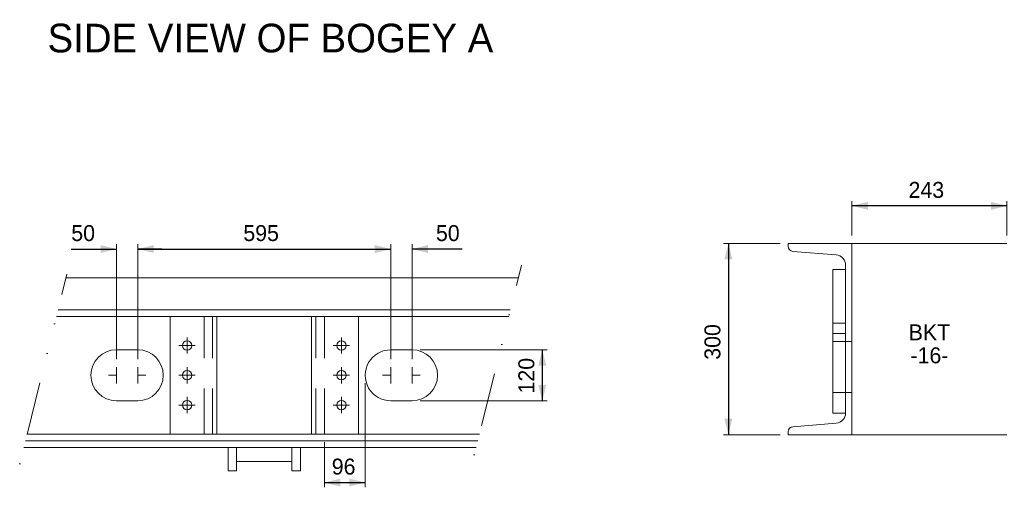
# Model space of a CAD drawing. Header units: millimetres. Extents: x -91343 to -63338, y -767328 to -747548.
# Tile 17 of 42: x -79256 to -74116, y -753628 to -751185. Entities that reach past the tile are written whole.
import ezdxf
from ezdxf.enums import TextEntityAlignment as Align

# ---------------------------------------------------------------- set-up
doc = ezdxf.new("R2010")
doc.units = ezdxf.units.MM
doc.header["$MEASUREMENT"] = 0
for name, pattern in [('DGN Style 2', [396.127113, 237.676268, -158.450845]), ('DGN Style 4', [634.199507, 316.90169, -158.450845, 0.396127, -158.450845]), ('DGN Style 5', [277.288979, 118.838134, -158.450845]), ('DGN Style 6', [753.433768, 0.396127, -158.450845, 277.288979, -158.450845, 0.396127, -158.450845])]:
    doc.linetypes.add(name, pattern=pattern)
doc.styles.add('Style-ENGINEERING', font='ENGINEERING.shx')
doc.styles.add('Style-ENGINEERING_0', font='ENGINEERING.shx')
doc.dimstyles.new('MetricMM', dxfattribs={"dimtxt": 3, "dimasz": 3, "dimexe": 1.5, "dimexo": 1.5, "dimgap": 1.5, "dimtad": 1, "dimdec": 0, "dimzin": 7, "dimtxsty": 'Style-ENGINEERING_0', "dimcen": 0.09, "dimclrd": 1, "dimclre": 1, "dimclrt": 7, "dimadec": 0, "dimazin": 3, "dimtfac": 1, "dimtdec": 0, "dimtofl": 0, "dimtmove": 0, "dimatfit": 3, "dimfxl": 1, "dimtzin": 7, "dimlwd": -1, "dimlwe": 0, "dimarcsym": 0})

# ---------------------------------------------------------------- blocks, each defined once
blk = doc.blocks.new('*D630')
at = {"color": 1, "linetype": 'Continuous', "lineweight": 0, "transparency": 16777216}
for p, q in [((173.8, 4528.2), (836.9, 4528.2)), ((173.8, 4261.8), (836.9, 4261.8))]:
    blk.add_line(p, q, dxfattribs=at)
at = {"color": 1, "linetype": 'Continuous', "transparency": 16777216}
blk.add_line((811.9, 4528.2), (811.9, 4261.8), dxfattribs=at)
at = {"color": 1, "linetype": 'Continuous', "lineweight": 0, "transparency": 16777216, "extrusion": (0, 0, -1)}
blk.add_solid([(-791.1, 4444.9), (-811.9, 4528.2), (-832.8, 4444.9)], dxfattribs=at)
at = {"color": 1, "linetype": 'Continuous', "lineweight": 0, "transparency": 16777216}
blk.add_solid([(832.8, 4345), (811.9, 4261.8), (791.1, 4345)], dxfattribs=at)
at = {"layer": 'Defpoints', "color": 7, "linetype": 'Continuous', "lineweight": 0, "transparency": 16777216}
for p in [(132.1, 4528.2), (811.9, 4395), (132.1, 4261.8), (811.9, 4261.8)]:
    blk.add_point(p, dxfattribs=at)
at = {"color": 7, "linetype": 'Continuous', "lineweight": 0, "transparency": 16777216, "style": 'Style-ENGINEERING'}
blk.add_text('120', height=83.25, rotation=90, dxfattribs=at).set_placement((728.7, 4299.9), align=Align.MIDDLE_LEFT)
blk = doc.blocks.new('*D631')
at = {"color": 1, "linetype": 'Continuous', "lineweight": 0, "transparency": 16777216}
for p, q in [((-112.1, 4353.3), (-112.1, 3809.8)), ((-325.3, 4045.9), (-325.3, 3809.8))]:
    blk.add_line(p, q, dxfattribs=at)
at = {"color": 1, "linetype": 'Continuous', "transparency": 16777216}
blk.add_line((-325.3, 3834.7), (-112.1, 3834.7), dxfattribs=at)
at = {"color": 1, "linetype": 'Continuous', "lineweight": 0, "transparency": 16777216}
blk.add_solid([(-242, 3813.9), (-325.3, 3834.7), (-242, 3855.5)], dxfattribs=at)
at = {"color": 1, "linetype": 'Continuous', "lineweight": 0, "transparency": 16777216, "extrusion": (0, 0, -1)}
blk.add_solid([(195.4, 3855.5), (112.1, 3834.7), (195.4, 3813.9)], dxfattribs=at)
at = {"layer": 'Defpoints', "color": 7, "linetype": 'Continuous', "lineweight": 0, "transparency": 16777216}
for p in [(-112.1, 4395), (-325.3, 4087.5), (-218.7, 3834.7), (-112.1, 3834.7)]:
    blk.add_point(p, dxfattribs=at)
at = {"color": 7, "linetype": 'Continuous', "lineweight": 0, "transparency": 16777216, "style": 'Style-ENGINEERING'}
blk.add_text('96', height=83.25, dxfattribs=at).set_placement((-286.9, 3918), align=Align.MIDDLE_LEFT)
blk = doc.blocks.new('*D757')
at = {"color": 1, "linetype": 'Continuous', "lineweight": 0, "transparency": 16777216}
for p, q in [((2428.8, 5125.1), (2428.8, 5305.1)), ((3238.1, 5125.1), (3238.1, 5305.1))]:
    blk.add_line(p, q, dxfattribs=at)
at = {"color": 1, "linetype": 'Continuous', "transparency": 16777216}
blk.add_line((3238.1, 5280.1), (2428.8, 5280.1), dxfattribs=at)
at = {"color": 1, "linetype": 'Continuous', "lineweight": 0, "transparency": 16777216}
blk.add_solid([(2512, 5259.3), (2428.8, 5280.1), (2512, 5300.9)], dxfattribs=at)
at = {"color": 1, "linetype": 'Continuous', "lineweight": 0, "transparency": 16777216, "extrusion": (0, 0, -1)}
blk.add_solid([(-3154.8, 5300.9), (-3238.1, 5280.1), (-3154.8, 5259.3)], dxfattribs=at)
at = {"layer": 'Defpoints', "color": 7, "linetype": 'Continuous', "lineweight": 0, "transparency": 16777216}
for p in [(2428.8, 5280.1), (2833.4, 5280.1), (2428.8, 5083.5), (3238.1, 5083.5)]:
    blk.add_point(p, dxfattribs=at)
at = {"color": 7, "linetype": 'Continuous', "lineweight": 0, "transparency": 16777216, "style": 'Style-ENGINEERING'}
blk.add_text('243', height=83.25, dxfattribs=at).set_placement((2724.3, 5363.3), align=Align.MIDDLE_LEFT)
blk = doc.blocks.new('*D758')
at = {"color": 1, "linetype": 'Continuous', "lineweight": 0, "transparency": 16777216}
for p, q in [((2054.2, 5083.5), (1758.5, 5083.5)), ((2054.2, 4084.5), (1758.5, 4084.5))]:
    blk.add_line(p, q, dxfattribs=at)
at = {"color": 1, "linetype": 'Continuous', "transparency": 16777216}
blk.add_line((1783.5, 5083.5), (1783.5, 4084.5), dxfattribs=at)
at = {"color": 1, "linetype": 'Continuous', "lineweight": 0, "transparency": 16777216, "extrusion": (0, 0, -1)}
blk.add_solid([(-1762.7, 5000.2), (-1783.5, 5083.5), (-1804.3, 5000.2)], dxfattribs=at)
at = {"color": 1, "linetype": 'Continuous', "lineweight": 0, "transparency": 16777216}
blk.add_solid([(1804.3, 4167.7), (1783.5, 4084.5), (1762.7, 4167.7)], dxfattribs=at)
at = {"layer": 'Defpoints', "color": 7, "linetype": 'Continuous', "lineweight": 0, "transparency": 16777216}
for p in [(2095.8, 5083.5), (1783.5, 4584), (1783.5, 4084.5), (2095.8, 4084.5)]:
    blk.add_point(p, dxfattribs=at)
at = {"color": 7, "linetype": 'Continuous', "lineweight": 0, "transparency": 16777216, "style": 'Style-ENGINEERING'}
blk.add_text('300', height=83.25, rotation=90, dxfattribs=at).set_placement((1700.2, 4476.2), align=Align.MIDDLE_LEFT)
blk = doc.blocks.new('*D797')
at = {"color": 1, "linetype": 'Continuous', "lineweight": 0, "transparency": 16777216}
for p, q in [((-1299.8, 4478.9), (-1299.8, 5079.4)), ((21.1, 4478.9), (21.1, 5079.4))]:
    blk.add_line(p, q, dxfattribs=at)
at = {"color": 1, "linetype": 'Continuous', "transparency": 16777216}
blk.add_line((-1299.8, 5054.4), (21.1, 5054.4), dxfattribs=at)
at = {"color": 1, "linetype": 'Continuous', "lineweight": 0, "transparency": 16777216}
blk.add_solid([(-1216.5, 5033.6), (-1299.8, 5054.4), (-1216.5, 5075.2)], dxfattribs=at)
at = {"color": 1, "linetype": 'Continuous', "lineweight": 0, "transparency": 16777216, "extrusion": (0, 0, -1)}
blk.add_solid([(62.2, 5075.2), (-21.1, 5054.4), (62.2, 5033.6)], dxfattribs=at)
at = {"layer": 'Defpoints', "color": 7, "linetype": 'Continuous', "lineweight": 0, "transparency": 16777216}
for p in [(-639.4, 5054.4), (21.1, 5054.4), (-1299.8, 4437.3), (21.1, 4437.3)]:
    blk.add_point(p, dxfattribs=at)
at = {"color": 7, "linetype": 'Continuous', "lineweight": 0, "transparency": 16777216, "style": 'Style-ENGINEERING'}
blk.add_text('595', height=83.25, dxfattribs=at).set_placement((-748.5, 5137.7), align=Align.MIDDLE_LEFT)
blk = doc.blocks.new('*D798')
at = {"color": 1, "linetype": 'Continuous', "transparency": 16777216}
for p, q in [((-103.8, 5054.4), (21.1, 5054.4)), ((393.3, 5054.4), (132.1, 5054.4))]:
    blk.add_line(p, q, dxfattribs=at)
at = {"color": 1, "linetype": 'Continuous', "lineweight": 0, "transparency": 16777216}
for p, q in [((21.1, 4478.9), (21.1, 5079.4)), ((132.1, 4478.9), (132.1, 5079.4))]:
    blk.add_line(p, q, dxfattribs=at)
at = {"color": 1, "linetype": 'Continuous', "lineweight": 0, "transparency": 16777216, "extrusion": (0, 0, -1)}
blk.add_solid([(62.2, 5075.2), (-21.1, 5054.4), (62.2, 5033.6)], dxfattribs=at)
at = {"color": 1, "linetype": 'Continuous', "lineweight": 0, "transparency": 16777216}
blk.add_solid([(215.4, 5033.6), (132.1, 5054.4), (215.4, 5075.2)], dxfattribs=at)
at = {"layer": 'Defpoints', "color": 7, "linetype": 'Continuous', "lineweight": 0, "transparency": 16777216}
for p in [(132.1, 5054.4), (325.2, 5054.4), (21.1, 4437.3), (132.1, 4437.3)]:
    blk.add_point(p, dxfattribs=at)
at = {"color": 7, "linetype": 'Continuous', "lineweight": 0, "transparency": 16777216, "style": 'Style-ENGINEERING'}
blk.add_text('50', height=83.25, dxfattribs=at).set_placement((257, 5137.7), align=Align.MIDDLE_LEFT)
blk = doc.blocks.new('*D799')
at = {"color": 1, "linetype": 'Continuous', "transparency": 16777216}
for p, q in [((-1646.7, 5054.4), (-1410.8, 5054.4)), ((-1174.9, 5054.4), (-1299.8, 5054.4))]:
    blk.add_line(p, q, dxfattribs=at)
at = {"color": 1, "linetype": 'Continuous', "lineweight": 0, "transparency": 16777216}
for p, q in [((-1410.8, 4478.9), (-1410.8, 5079.4)), ((-1299.8, 4478.9), (-1299.8, 5079.4))]:
    blk.add_line(p, q, dxfattribs=at)
at = {"color": 1, "linetype": 'Continuous', "lineweight": 0, "transparency": 16777216, "extrusion": (0, 0, -1)}
blk.add_solid([(1494.1, 5075.2), (1410.8, 5054.4), (1494.1, 5033.6)], dxfattribs=at)
at = {"color": 1, "linetype": 'Continuous', "lineweight": 0, "transparency": 16777216}
blk.add_solid([(-1216.5, 5033.6), (-1299.8, 5054.4), (-1216.5, 5075.2)], dxfattribs=at)
at = {"layer": 'Defpoints', "color": 7, "linetype": 'Continuous', "lineweight": 0, "transparency": 16777216}
for p in [(-1578.6, 5054.4), (-1410.8, 5054.4), (-1410.8, 4437.3), (-1299.8, 4437.3)]:
    blk.add_point(p, dxfattribs=at)
at = {"color": 7, "linetype": 'Continuous', "lineweight": 0, "transparency": 16777216, "style": 'Style-ENGINEERING'}
blk.add_text('50', height=83.25, dxfattribs=at).set_placement((-1646.7, 5137.7), align=Align.MIDDLE_LEFT)
blk = doc.blocks.new('*U569')
at = {"color": 7, "linetype": 'Continuous', "lineweight": 0}
for p, q in [((3238.08, 5083.48), (2428.79, 5083.48)), ((645.24, 4736.62), (-1716.04, 4736.62)), ((636.74, 4702.44), (-1724.54, 4702.44)), ((-1410.84, 4528.17), (-1299.84, 4528.17)), ((132.13, 4528.17), (21.13, 4528.17)), ((-1299.84, 4261.77), (-1410.84, 4261.77)), ((21.12, 4261.77), (132.13, 4261.77)), ((483.79, 4087.5), (-1877.49, 4087.5)), ((3238.08, 4084.48), (2428.79, 4084.48)), ((466.45, 4017.79), (-1894.82, 4017.79)), ((475.29, 4053.31), (-1885.99, 4053.31))]:
    blk.add_line(p, q, dxfattribs=at)
at = {"color": 7, "linetype": 'DGN Style 6', "lineweight": 0}
for p, q in [((456.88, 3979.31), (703.38, 4970.35)), ((-1916.09, 3932.3), (-1669.59, 4923.35))]:
    blk.add_line(p, q, dxfattribs=at)
at = {"color": 3, "linetype": 'Continuous', "lineweight": 0}
for p, q in [((-1131.12, 4087.5), (-1131.12, 4702.44)), ((-886.92, 4702.44), (-886.92, 4087.5)), ((-391.86, 4702.44), (-391.86, 4087.5)), ((-147.66, 4087.5), (-147.66, 4702.44))]:
    blk.add_line(p, q, dxfattribs=at)
at = {"color": 3, "linetype": 'DGN Style 2', "lineweight": 0}
for p, q in [((-953.52, 4087.5), (-953.52, 4702.44)), ((-909.12, 4087.5), (-909.12, 4702.44)), ((-369.66, 4087.5), (-369.66, 4702.44)), ((-325.26, 4087.5), (-325.26, 4702.44))]:
    blk.add_line(p, q, dxfattribs=at)
at = {"color": 1, "linetype": 'DGN Style 4', "lineweight": 0}
for p, q in [((-1042.32, 4592.72), (-1042.32, 4508.01)), ((-236.46, 4592.72), (-236.46, 4508.01)), ((-1084.67, 4550.37), (-999.96, 4550.37)), ((-278.81, 4550.37), (-194.1, 4550.37)), ((-1410.84, 4437.32), (-1410.84, 4352.61)), ((-1299.77, 4437.32), (-1299.77, 4352.61)), ((-1042.32, 4437.32), (-1042.32, 4352.61)), ((-236.46, 4437.32), (-236.46, 4352.61)), ((21.06, 4437.32), (21.06, 4352.61)), ((132.13, 4437.32), (132.13, 4352.61)), ((-1453.19, 4394.97), (-1410.84, 4394.97)), ((-1299.77, 4394.97), (-1257.41, 4394.97)), ((-1084.67, 4394.97), (-999.96, 4394.97)), ((-278.81, 4394.97), (-194.1, 4394.97)), ((-21.29, 4394.97), (21.06, 4394.97)), ((132.13, 4394.97), (174.49, 4394.97)), ((-1042.32, 4281.92), (-1042.32, 4197.21)), ((-236.46, 4281.92), (-236.46, 4197.21)), ((-1084.67, 4239.57), (-999.96, 4239.57)), ((-278.81, 4239.57), (-194.1, 4239.57))]:
    blk.add_line(p, q, dxfattribs=at)
at = {"color": 7, "linetype": 'Continuous', "lineweight": 0, "flags": 128}
blk.add_lwpolyline([(2095.79, 4099.85, -0.3910403), (2120.31, 4126.41), (2346.46, 4144.49, 0.3910403), (2395.49, 4197.6), (2395.49, 4970.36, 0.3910403), (2346.46, 5023.47), (2120.31, 5041.55, -0.3910403), (2095.79, 5068.1), (2095.79, 5083.48), (2428.79, 5083.48), (2428.79, 4084.48), (2095.79, 4084.48), (2095.79, 4099.85)], format="xyb", close=True, dxfattribs=at)
blk.add_lwpolyline([(2395.49, 4946.85), (2328.89, 4946.85), (2328.89, 4197.6), (2395.49, 4197.6), (2395.49, 4946.85)], close=True, dxfattribs=at)
for points in [[(686.65, 4903.12), (-1674.62, 4903.12)], [(-783.69, 4017.79), (-783.69, 3895.02), (-828.09, 3895.02), (-828.09, 4017.79)], [(-450.69, 4017.79), (-450.69, 3895.02), (-495.09, 3895.02), (-495.09, 4017.79)], [(-495.09, 3944.3), (-783.69, 3944.3)]]:
    blk.add_lwpolyline(points, dxfattribs=at)
at = {"color": 7, "linetype": 'DGN Style 2', "lineweight": 0, "flags": 128}
for points in [[(2328.89, 4667.23), (2395.49, 4667.23)], [(2395.49, 4613.95), (2328.89, 4613.95)], [(2428.79, 4570.66), (2328.89, 4570.66)], [(2328.89, 4304.26), (2428.79, 4304.26)]]:
    blk.add_lwpolyline(points, dxfattribs=at)
at = {"color": 3, "linetype": 'Continuous', "lineweight": 0, "extrusion": (0, 0, -1)}
for centre in [(1042.32, 4550.37), (1042.32, 4394.97), (1042.32, 4239.57)]:
    blk.add_arc(centre, 24.42, 0, 359.99999, dxfattribs=at)
at = {"color": 3, "linetype": 'Continuous', "lineweight": 0}
for centre in [(-236.46, 4550.37), (-236.46, 4394.97), (-236.46, 4239.57)]:
    blk.add_arc(centre, 24.42, 0, 359.99999, dxfattribs=at)
at = {"color": 7, "linetype": 'Continuous', "lineweight": 0}
for centre, start, end in [((-1410.84, 4394.97), 90, 270), ((132.13, 4394.97), 270, 90)]:
    blk.add_arc(centre, 133.2, start, end, dxfattribs=at)
at = {"color": 7, "linetype": 'Continuous', "lineweight": 0, "extrusion": (0, 0, -1)}
for centre, start, end in [((1299.84, 4394.97), 90, 270), ((-21.06, 4394.97), 269.97697, 90.02878)]:
    blk.add_arc(centre, 133.2, start, end, dxfattribs=at)
at = {"color": 7, "lineweight": 13, "insert": (-607.04, 6155.36), "char_height": 149.85, "width": 7044.4368, "attachment_point": 5, "line_spacing_factor": 0.9, "style": 'Style-ENGINEERING'}
blk.add_mtext('SIDE VIEW OF BOGEY A', dxfattribs=at)
at = {"color": 7, "linetype": 'DGN Style 5', "lineweight": 0, "insert": (2833.3, 4558.64), "char_height": 83.25, "attachment_point": 5, "line_spacing_factor": 0.86543, "style": 'Style-ENGINEERING'}
blk.add_mtext('BKT\\P-16-', dxfattribs=at)
at = {"color": 1, "linetype": 'Continuous'}
for base, p1, p2, angle, override, picture, middle in [((2428.79, 5280.08), (3238.08, 5083.48), (2428.79, 5083.48), 180, {"dimtxt": 83.25, "dimasz": 83.25, "dimexe": 24.975, "dimexo": 41.625, "dimgap": 41.625, "dimlfac": 0.300511}, '*D757', (2833.44, 5280.08)), ((1783.47, 4084.48), (2095.79, 5083.48), (2095.79, 4084.48), 270, {"dimtxt": 83.25, "dimasz": 83.25, "dimexe": 24.975, "dimexo": 41.625, "dimgap": 41.625, "dimlfac": 0.300511}, '*D758', (1783.47, 4583.98)), ((811.95, 4261.77), (132.13, 4528.17), (132.13, 4261.77), 270, {"dimtxt": 83.25, "dimasz": 83.25, "dimexe": 24.975, "dimexo": 41.625, "dimgap": 41.625, "dimlfac": 0.45045}, '*D630', (811.95, 4394.97))]:
    dim = blk.add_linear_dim(base=base, p1=p1, p2=p2, angle=angle, text='\\FSTANDARD;<>', dimstyle='MetricMM', override=override, dxfattribs=at)
    dim.commit()
    dim.dimension.update_dxf_attribs({"geometry": picture, "text_midpoint": middle})
dim = blk.add_linear_dim(base=(-1410.84, 5054.42), p1=(-1299.77, 4437.32), p2=(-1410.84, 4437.32), angle=180, text='\\FSTANDARD;<>', dimstyle='MetricMM', override={"dimtxt": 83.25, "dimasz": 83.25, "dimexe": 24.975, "dimexo": 41.625, "dimgap": 41.625, "dimlfac": 0.45045}, dxfattribs=at)
dim.commit()
dim.dimension.update_dxf_attribs({"geometry": '*D799', "text_midpoint": (-1578.55, 5054.42), "dimtype": 128})
for base, p1, p2, picture, middle in [((21.06, 5054.42), (-1299.77, 4437.32), (21.06, 4437.32), '*D797', (-639.35, 5054.42)), ((-112.14, 3834.73), (-325.26, 4087.5), (-112.14, 4394.97), '*D631', (-218.7, 3834.73))]:
    dim = blk.add_linear_dim(base=base, p1=p1, p2=p2, text='\\FSTANDARD;<>', dimstyle='MetricMM', override={"dimtxt": 83.25, "dimasz": 83.25, "dimexe": 24.975, "dimexo": 41.625, "dimgap": 41.625, "dimlfac": 0.45045}, dxfattribs=at)
    dim.commit()
    dim.dimension.update_dxf_attribs({"geometry": picture, "text_midpoint": middle})
dim = blk.add_linear_dim(base=(132.13, 5054.42), p1=(21.06, 4437.32), p2=(132.13, 4437.32), text='\\FSTANDARD;<>', dimstyle='MetricMM', override={"dimtxt": 83.25, "dimasz": 83.25, "dimexe": 24.975, "dimexo": 41.625, "dimgap": 41.625, "dimlfac": 0.45045}, dxfattribs=at)
dim.commit()
dim.dimension.update_dxf_attribs({"geometry": '*D798', "text_midpoint": (325.17, 5054.42), "dimtype": 128})

msp = doc.modelspace()

# ---------------------------------------------------------------- block references
at = {"color": 7, "linetype": 'Continuous', "lineweight": 13}
msp.add_blockref('*U569', (-77340.2, -757437.75), dxfattribs=at)

doc.saveas('drawing.dxf')
